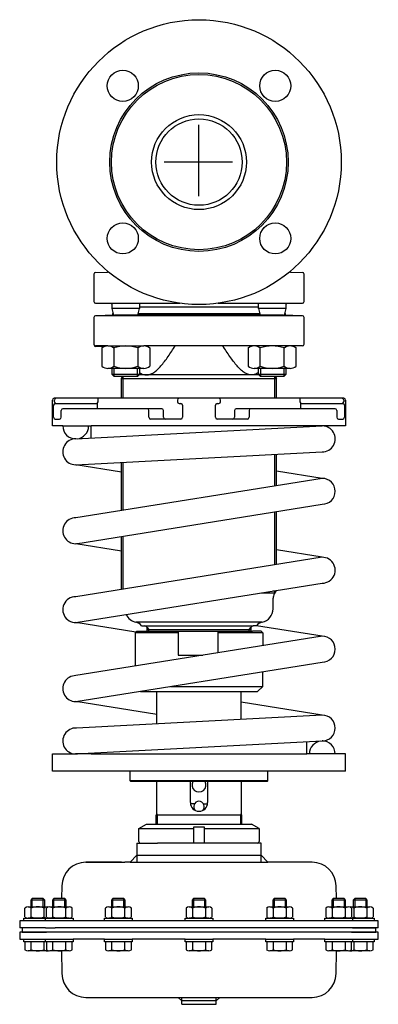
# Model space of a CAD drawing. Extents: x -154 to 54, y -177 to 393.
import ezdxf

# ---------------------------------------------------------------- set-up
doc = ezdxf.new("R2010")
doc.units = 0
doc.layers.get('0').update_dxf_attribs({"linetype": 'CONTINUOUS'})

# ---------------------------------------------------------------- blocks, each defined once
blk = doc.blocks.new('TOP__1', base_point=(-203.47, -57.89))
at = {"color": 7}
for p, q in [((-84.72, -75.09), (-80.35, -72.57)), ((-80.35, -72.57), (-19.35, -72.57)), ((-52.85, -74.07), (-46.85, -74.07)), ((-52.85, -83.57), (-52.85, -74.07)), ((-46.85, -74.07), (-46.85, -83.57)), ((-14.98, -75.09), (-19.35, -72.57)), ((-84.72, -82.57), (-84.72, -75.09)), ((-84.72, -75.09), (-52.85, -75.09)), ((-46.85, -75.09), (-14.98, -75.09)), ((-14.98, -75.09), (-14.98, -82.57)), ((-85.85, -83.57), (-85.85, -94.57)), ((-85.85, -83.57), (-73.9, -83.57)), ((-52.85, -83.57), (-73.9, -83.57)), ((-46.85, -83.57), (-52.85, -83.57)), ((-15.98, -83.57), (-46.85, -83.57)), ((-13.85, -83.57), (-15.98, -83.57)), ((-13.85, -94.57), (-13.85, -83.57)), ((-85.85, -90.57), (-89.85, -94.57)), ((-85.85, -90.57), (-13.85, -90.57)), ((-9.85, -94.57), (-13.85, -90.57)), ((-115.43, -94.57), (-114.85, -94.57)), ((-94.85, -94.57), (-115.43, -94.57)), ((-114.85, -94.57), (-94.85, -94.57)), ((-94.85, -94.57), (-92.85, -94.57)), ((-89.85, -94.57), (-92.85, -94.57)), ((-89.85, -94.57), (-9.85, -94.57)), ((15.73, -94.57), (-9.85, -94.57)), ((-129.43, -108.32), (-129.55, -115.67)), ((29.86, -115.67), (29.73, -108.32)), ((-146.55, -115.67), (-147.35, -116.47)), ((-147.35, -116.47), (-147.35, -120.46)), ((-139.35, -116.47), (-147.35, -116.47)), ((-140.15, -115.67), (-146.55, -115.67)), ((-146.55, -120.46), (-146.55, -115.67)), ((-139.35, -116.47), (-140.15, -115.67)), ((-140.15, -120.46), (-140.15, -115.67)), ((-139.35, -120.46), (-139.35, -116.47)), ((-134.02, -115.67), (-134.82, -116.47)), ((-126.82, -116.47), (-134.82, -116.47)), ((-134.82, -116.47), (-134.82, -120.46)), ((-127.62, -115.67), (-134.02, -115.67)), ((-134.02, -120.46), (-134.02, -115.67)), ((-126.82, -116.47), (-127.62, -115.67)), ((-127.62, -120.46), (-127.62, -115.67)), ((-126.82, -120.46), (-126.82, -116.47)), ((-99.8, -115.67), (-100.6, -116.47)), ((-100.6, -116.47), (-100.6, -120.46)), ((-92.6, -116.47), (-100.6, -116.47)), ((-93.4, -115.67), (-99.8, -115.67)), ((-99.8, -120.46), (-99.8, -115.67)), ((-92.6, -116.47), (-93.4, -115.67)), ((-93.4, -120.46), (-93.4, -115.67)), ((-92.6, -120.46), (-92.6, -116.47)), ((-53.05, -115.67), (-53.85, -116.47)), ((-45.85, -116.47), (-53.85, -116.47)), ((-53.85, -116.47), (-53.85, -120.46)), ((-46.65, -115.67), (-53.05, -115.67)), ((-53.05, -115.67), (-53.05, -120.46)), ((-45.85, -116.47), (-46.65, -115.67)), ((-46.65, -115.67), (-46.65, -120.46)), ((-45.85, -120.46), (-45.85, -116.47)), ((-6.3, -115.67), (-7.1, -116.47)), ((-7.1, -116.47), (-7.1, -120.46)), ((0.9, -116.47), (-7.1, -116.47)), ((-6.3, -115.67), (-6.3, -120.46)), ((0.1, -115.67), (-6.3, -115.67)), ((0.1, -115.67), (0.1, -120.46)), ((0.9, -116.47), (0.1, -115.67)), ((0.9, -120.46), (0.9, -116.47)), ((27.93, -115.67), (27.13, -116.47)), ((35.13, -116.47), (27.13, -116.47)), ((27.13, -116.47), (27.13, -120.46)), ((34.33, -115.67), (27.93, -115.67)), ((27.93, -115.67), (27.93, -120.46)), ((35.13, -116.47), (34.33, -115.67)), ((34.33, -115.67), (34.33, -120.46)), ((35.13, -120.46), (35.13, -116.47)), ((40.45, -115.67), (39.65, -116.47)), ((39.65, -116.47), (39.65, -120.46)), ((47.65, -116.47), (39.65, -116.47)), ((40.45, -115.67), (40.45, -120.46)), ((46.85, -115.67), (40.45, -115.67)), ((46.85, -115.67), (46.85, -120.46)), ((47.65, -116.47), (46.85, -115.67)), ((47.65, -120.46), (47.65, -116.47)), ((-150.85, -126.3), (-150.85, -121.13)), ((-148.98, -120.46), (-137.72, -120.46)), ((-147.1, -126.3), (-147.1, -121.13)), ((-139.6, -126.3), (-139.6, -121.13)), ((-138.33, -126.3), (-138.33, -121.13)), ((-136.45, -120.46), (-125.19, -120.46)), ((-134.57, -126.3), (-134.57, -121.13)), ((-127.07, -126.3), (-127.07, -121.13)), ((-123.32, -126.3), (-123.32, -121.13)), ((-104.1, -126.3), (-104.1, -121.13)), ((-102.23, -120.46), (-90.97, -120.46)), ((-100.35, -126.3), (-100.35, -121.13)), ((-92.85, -126.3), (-92.85, -121.13)), ((-89.09, -126.3), (-89.09, -121.13)), ((-57.35, -121.13), (-57.35, -126.3)), ((-55.48, -120.46), (-44.22, -120.46)), ((-53.6, -121.13), (-53.6, -126.3)), ((-46.1, -121.13), (-46.1, -126.3)), ((-42.34, -121.13), (-42.34, -126.3)), ((-10.6, -121.13), (-10.6, -126.3)), ((-8.73, -120.46), (2.53, -120.46)), ((-6.85, -121.13), (-6.85, -126.3)), ((0.65, -121.13), (0.65, -126.3)), ((4.41, -121.13), (4.41, -126.3)), ((23.62, -121.13), (23.62, -126.3)), ((25.5, -120.46), (36.75, -120.46)), ((27.37, -121.13), (27.37, -126.3)), ((34.88, -121.13), (34.88, -126.3)), ((38.02, -120.46), (49.28, -120.46)), ((38.63, -121.13), (38.63, -126.3)), ((39.9, -121.13), (39.9, -126.3)), ((47.4, -121.13), (47.4, -126.3)), ((51.16, -121.13), (51.16, -126.3)), ((-151.35, -128.56), (-153.85, -128.56)), ((-153.85, -128.56), (-153.85, -132.57)), ((-151.35, -128.56), (-151.35, -126.96)), ((-151.35, -126.96), (-138.82, -126.96)), ((-138.85, -128.56), (-151.35, -128.56)), ((-148.98, -128.56), (-151.35, -128.56)), ((-138.85, -126.96), (-148.98, -126.96)), ((48.15, -128.55), (-148.98, -128.55)), ((-137.72, -126.96), (-138.85, -126.96)), ((-132.81, -126.96), (-138.85, -126.96)), ((-135.35, -128.56), (-138.85, -128.56)), ((-132.8, -128.57), (-138.85, -128.56)), ((-138.82, -128.56), (-138.82, -126.96)), ((-138.82, -126.96), (-138.33, -126.96)), ((-135.35, -128.56), (-138.82, -128.56)), ((-138.33, -126.96), (-132.81, -126.96)), ((-138.33, -126.96), (-135.84, -126.96)), ((-125.19, -126.96), (-136.45, -126.96)), ((-122.82, -128.56), (-135.35, -128.56)), ((-134.82, -126.96), (-134.82, -126.96)), ((-134.82, -128.56), (-134.82, -128.57)), ((-134.02, -126.96), (-134.02, -126.96)), ((-132.81, -126.96), (-126.82, -126.96)), ((-127.62, -126.96), (-127.62, -126.96)), ((-126.82, -126.96), (-126.62, -126.96)), ((-126.82, -126.96), (-126.82, -126.96)), ((-126.82, -128.57), (-126.82, -128.56)), ((-126.62, -126.96), (-122.82, -126.96)), ((-126.62, -126.96), (-123.32, -126.96)), ((-122.82, -126.96), (-122.82, -128.56)), ((-104.6, -128.56), (-104.6, -126.96)), ((-104.6, -126.96), (-104.1, -126.96)), ((-88.6, -128.56), (-104.6, -128.56)), ((-104.1, -126.96), (-89.09, -126.96)), ((-90.97, -126.96), (-102.23, -126.96)), ((-100.6, -126.96), (-100.6, -126.96)), ((-100.6, -128.56), (-100.6, -128.57)), ((-99.8, -126.96), (-99.8, -126.96)), ((-93.4, -126.96), (-93.4, -126.96)), ((-92.6, -126.96), (-92.6, -126.96)), ((-92.6, -128.57), (-92.6, -128.56)), ((-92.4, -126.96), (-89.09, -126.96)), ((-89.09, -126.96), (-88.6, -126.96)), ((-88.6, -126.96), (-88.6, -128.56)), ((-57.85, -128.56), (-57.85, -126.96)), ((-57.85, -126.96), (-54.05, -126.96)), ((-41.85, -128.56), (-57.85, -128.56)), ((-57.35, -126.96), (-54.05, -126.96)), ((-44.22, -126.96), (-55.48, -126.96)), ((-54.05, -126.96), (-53.85, -126.96)), ((-53.85, -126.96), (-42.34, -126.96)), ((-53.85, -126.96), (-53.85, -126.96)), ((-53.85, -128.56), (-53.85, -128.57)), ((-53.05, -126.96), (-53.05, -126.96)), ((-46.65, -126.96), (-46.65, -126.96)), ((-45.85, -126.96), (-45.85, -126.96)), ((-45.85, -128.57), (-45.85, -128.56)), ((-42.34, -126.96), (-41.85, -126.96)), ((-41.85, -126.96), (-41.85, -128.56)), ((-11.1, -128.56), (-11.1, -126.96)), ((-11.1, -126.96), (-7.3, -126.96)), ((4.9, -128.56), (-11.1, -128.56)), ((-10.6, -126.96), (-7.3, -126.96)), ((2.53, -126.96), (-8.73, -126.96)), ((-7.3, -126.96), (4.41, -126.96)), ((-7.1, -126.96), (-7.1, -126.96)), ((-7.1, -128.56), (-7.1, -128.57)), ((-6.3, -126.96), (-6.3, -126.96)), ((0.1, -126.96), (0.1, -126.96)), ((0.9, -126.96), (0.9, -126.96)), ((0.9, -128.57), (0.9, -128.56)), ((4.41, -126.96), (4.9, -126.96)), ((4.9, -126.96), (4.9, -128.56)), ((23.13, -128.56), (23.13, -126.96)), ((23.13, -126.96), (26.93, -126.96)), ((35.65, -128.56), (23.13, -128.56)), ((23.62, -126.96), (26.93, -126.96)), ((36.75, -126.96), (25.5, -126.96)), ((26.93, -126.96), (27.13, -126.96)), ((27.13, -126.96), (35.77, -126.96)), ((27.13, -126.96), (27.13, -126.96)), ((27.13, -128.56), (27.13, -128.57)), ((27.93, -126.96), (27.93, -126.96)), ((34.33, -126.96), (34.33, -126.96)), ((39.15, -126.96), (35.13, -126.96)), ((35.13, -126.96), (35.13, -126.96)), ((35.13, -128.57), (35.13, -128.56)), ((39.13, -128.56), (35.65, -128.56)), ((35.77, -126.96), (38.63, -126.96)), ((35.77, -126.96), (36.15, -126.96)), ((36.15, -126.96), (38.63, -126.96)), ((39.15, -126.96), (38.02, -126.96)), ((38.63, -126.96), (39.13, -126.96)), ((39.13, -126.96), (51.65, -126.96)), ((39.13, -126.96), (39.13, -128.56)), ((39.15, -128.56), (39.13, -128.56)), ((49.56, -126.95), (39.15, -126.96)), ((51.65, -128.56), (39.15, -128.56)), ((54.15, -128.55), (48.15, -128.55)), ((51.65, -126.96), (51.65, -128.56)), ((54.15, -132.55), (54.15, -128.55)), ((-138.85, -132.57), (-153.85, -132.57)), ((-152.35, -135.07), (-153.85, -135.07)), ((-153.85, -135.07), (-153.85, -139.07)), ((-152.35, -132.57), (-152.35, -135.07)), ((-152.35, -135.07), (-138.35, -135.07)), ((-133.85, -135.07), (-152.35, -135.07)), ((-138.85, -132.57), (-133.22, -132.57)), ((34.15, -135.07), (-133.85, -135.07)), ((39.15, -132.57), (-133.22, -132.57)), ((52.65, -135.07), (34.15, -135.07)), ((38.65, -135.07), (52.65, -135.07)), ((48.15, -132.55), (39.15, -132.57)), ((39.15, -132.57), (52.65, -132.57)), ((40.45, -132.56), (40.45, -132.57)), ((46.85, -132.56), (46.85, -132.57)), ((47.65, -132.57), (47.65, -132.56)), ((54.15, -132.55), (48.15, -132.55)), ((52.65, -135.07), (52.65, -132.57)), ((54.15, -135.07), (52.65, -135.07)), ((54.15, -139.07), (54.15, -135.07)), ((-153.85, -139.07), (-138.85, -139.07)), ((-151.35, -139.07), (-138.85, -139.07)), ((-151.35, -140.67), (-151.35, -139.07)), ((-138.82, -140.67), (-151.35, -140.67)), ((-150.85, -140.67), (-150.85, -145.3)), ((-147.1, -145.3), (-147.1, -140.67)), ((-139.6, -145.3), (-139.6, -140.67)), ((-138.85, -139.07), (-132.8, -139.06)), ((-138.85, -139.07), (-138.82, -139.07)), ((-138.82, -139.07), (-135.35, -139.07)), ((-138.82, -140.67), (-138.82, -139.07)), ((-138.33, -140.67), (-138.82, -140.67)), ((-135.35, -140.67), (-138.33, -140.67)), ((-135.84, -140.67), (-138.33, -140.67)), ((-138.33, -140.67), (-138.33, -145.3)), ((-135.35, -139.07), (-122.82, -139.07)), ((-123.32, -140.67), (-135.35, -140.67)), ((-122.82, -140.67), (-135.35, -140.67)), ((-134.82, -139.07), (-134.82, -139.07)), ((-134.57, -145.3), (-134.57, -140.67)), ((-127.07, -145.3), (-127.07, -140.67)), ((-126.82, -139.07), (-126.82, -139.06)), ((-123.32, -145.3), (-123.32, -140.67)), ((-104.6, -139.07), (-122.82, -139.07)), ((-122.82, -139.07), (-122.82, -140.67)), ((-104.6, -139.07), (-88.6, -139.07)), ((-104.6, -140.67), (-104.6, -139.07)), ((-104.1, -140.67), (-104.6, -140.67)), ((-89.09, -140.67), (-104.1, -140.67)), ((-104.1, -140.67), (-104.1, -145.3)), ((-88.6, -140.67), (-104.1, -140.67)), ((-100.6, -139.06), (-100.6, -139.07)), ((-100.35, -145.3), (-100.35, -140.67)), ((-92.85, -145.3), (-92.85, -140.67)), ((-92.6, -139.07), (-92.6, -139.06)), ((-89.09, -145.3), (-89.09, -140.67)), ((-57.85, -139.07), (-88.6, -139.07)), ((-88.6, -139.07), (-88.6, -140.67)), ((-57.85, -139.07), (-41.85, -139.07)), ((-57.85, -140.67), (-57.85, -139.07)), ((-55.77, -140.67), (-57.85, -140.67)), ((-55.77, -140.67), (-57.35, -140.67)), ((-57.35, -140.67), (-57.35, -145.3)), ((-54.05, -140.67), (-55.77, -140.67)), ((-53.85, -140.67), (-55.77, -140.67)), ((-53.85, -139.06), (-53.85, -139.07)), ((-42.34, -140.67), (-53.85, -140.67)), ((-53.6, -140.67), (-53.6, -145.3)), ((-46.1, -140.67), (-46.1, -145.3)), ((-45.85, -139.07), (-45.85, -139.06)), ((-42.34, -145.3), (-42.34, -140.67)), ((-41.85, -140.67), (-42.34, -140.67)), ((-11.1, -139.07), (-41.85, -139.07)), ((-41.85, -139.07), (-41.85, -140.67)), ((-11.1, -139.07), (4.9, -139.07)), ((-11.1, -140.67), (-11.1, -139.07)), ((4.41, -140.67), (-11.1, -140.67)), ((4.41, -140.67), (-10.6, -140.67)), ((-10.6, -140.67), (-10.6, -145.3)), ((-7.1, -139.06), (-7.1, -139.07)), ((-6.85, -140.67), (-6.85, -145.3)), ((0.65, -140.67), (0.65, -145.3)), ((0.9, -139.07), (0.9, -139.06)), ((4.9, -140.67), (4.41, -140.67)), ((4.41, -145.3), (4.41, -140.67)), ((23.13, -139.07), (4.9, -139.07)), ((4.9, -139.07), (4.9, -140.67)), ((23.13, -139.07), (35.65, -139.07)), ((23.13, -140.67), (23.13, -139.07)), ((25.21, -140.67), (23.13, -140.67)), ((25.21, -140.67), (23.62, -140.67)), ((23.62, -140.67), (23.62, -145.3)), ((26.93, -140.67), (25.21, -140.67)), ((27.13, -140.67), (25.21, -140.67)), ((27.13, -139.06), (27.13, -139.07)), ((35.86, -140.67), (27.13, -140.67)), ((27.37, -140.67), (27.37, -145.3)), ((34.88, -140.67), (34.88, -145.3)), ((35.13, -139.07), (35.13, -139.07)), ((35.65, -139.07), (39.13, -139.07)), ((35.86, -140.67), (35.77, -140.67)), ((38.63, -140.67), (35.86, -140.67)), ((36.15, -140.67), (35.86, -140.67)), ((38.63, -140.67), (36.15, -140.67)), ((38.63, -145.3), (38.63, -140.67)), ((39.13, -140.67), (38.63, -140.67)), ((39.13, -139.07), (39.13, -140.67)), ((39.13, -139.07), (39.15, -139.07)), ((51.65, -140.67), (39.13, -140.67)), ((39.15, -139.07), (51.65, -139.07)), ((39.15, -139.07), (54.15, -139.07)), ((39.9, -140.67), (39.9, -145.3)), ((47.4, -140.67), (47.4, -145.3)), ((51.16, -145.3), (51.16, -140.67)), ((51.65, -139.07), (51.65, -140.67)), ((-137.72, -145.97), (-148.98, -145.97)), ((-125.19, -145.97), (-136.45, -145.97)), ((-129.66, -145.91), (-129.43, -159.13)), ((-90.97, -145.97), (-102.23, -145.97)), ((-44.22, -145.97), (-55.48, -145.97)), ((2.53, -145.97), (-8.73, -145.97)), ((36.75, -145.97), (25.5, -145.97)), ((29.73, -159.13), (29.96, -145.91)), ((49.28, -145.97), (38.02, -145.97)), ((-115.43, -172.88), (15.73, -172.88)), ((-59.85, -174.88), (-61.85, -172.88)), ((-59.85, -176.88), (-59.85, -172.88)), ((-39.85, -174.88), (-59.85, -174.88)), ((-39.85, -176.88), (-39.85, -172.88)), ((-37.85, -172.88), (-39.85, -174.88)), ((-59.85, -176.88), (-39.85, -176.88))]:
    blk.add_line(p, q, dxfattribs=at)
for centre, radius, start, end in [((-83.72, -82.57), 1, 180, 270), ((-15.98, -82.57), 1, 270, 0), ((-115.43, -108.57), 14, 90, 179), ((15.73, -108.57), 14, 1, 90), ((-148.98, -123.45), 2.99, 51.0528, 128.9472), ((-143.35, -131.41), 10.94, 69.9474, 110.0526), ((-137.72, -123.45), 2.99, 77.7343, 128.9472), ((-136.45, -123.45), 2.99, 51.0528, 128.9472), ((-130.82, -131.41), 10.94, 69.9474, 110.0526), ((-125.19, -123.45), 2.99, 51.0528, 128.9472), ((-102.23, -123.45), 2.99, 51.0528, 128.9472), ((-96.6, -131.41), 10.94, 69.9474, 110.0526), ((-90.97, -123.45), 2.99, 51.0528, 128.9472), ((-55.48, -123.45), 2.99, 51.0528, 128.9472), ((-49.85, -131.41), 10.94, 69.9474, 110.0526), ((-44.22, -123.45), 2.99, 51.0528, 128.9472), ((-8.73, -123.45), 2.99, 51.0528, 128.9472), ((-3.1, -131.41), 10.94, 69.9474, 110.0526), ((2.53, -123.45), 2.99, 51.0528, 128.9472), ((25.5, -123.45), 2.99, 51.0528, 128.9472), ((31.13, -131.41), 10.94, 69.9474, 110.0526), ((36.75, -123.45), 2.99, 51.0528, 128.9472), ((38.02, -123.45), 2.99, 51.0528, 102.2657), ((43.65, -131.41), 10.94, 69.9474, 110.0526), ((49.28, -123.45), 2.99, 51.0528, 128.9472), ((-148.98, -123.98), 2.99, 231.0528, 308.9472), ((-143.35, -116.02), 10.94, 249.9474, 290.0526), ((-137.72, -123.98), 2.99, 231.0528, 282.2657), ((-136.45, -123.98), 2.99, 231.0528, 308.9472), ((-130.82, -116.02), 10.94, 249.9474, 290.0526), ((-125.19, -123.98), 2.99, 231.0528, 308.9472), ((-102.23, -123.98), 2.99, 231.0528, 308.9472), ((-96.6, -116.02), 10.94, 249.9474, 290.0526), ((-90.97, -123.98), 2.99, 231.0528, 308.9472), ((-55.48, -123.98), 2.99, 231.0528, 308.9472), ((-49.85, -116.02), 10.94, 249.9474, 290.0526), ((-44.22, -123.98), 2.99, 231.0528, 308.9472), ((-8.73, -123.98), 2.99, 231.0528, 308.9472), ((-3.1, -116.02), 10.94, 249.9474, 290.0526), ((2.53, -123.98), 2.99, 231.0528, 308.9472), ((25.5, -123.98), 2.99, 231.0528, 308.9472), ((31.13, -116.02), 10.94, 249.9474, 290.0526), ((36.75, -123.98), 2.99, 231.0528, 308.9472), ((38.02, -123.98), 2.99, 257.7343, 308.9472), ((43.65, -116.02), 10.94, 249.9474, 268.2442), ((43.65, -116.02), 10.94, 271.8972, 290.0526), ((49.28, -123.98), 2.99, 231.0528, 265.0561), ((49.28, -123.98), 2.99, 274.9439, 308.9472), ((37.65, -135.07), 1, 359.9999999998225, 0), ((-148.98, -142.98), 2.99, 231.0528, 308.9472), ((-143.35, -135.02), 10.94, 249.9474, 290.0526), ((-137.72, -142.98), 2.99, 231.0528, 282.2657), ((-136.45, -142.98), 2.99, 231.0528, 308.9472), ((-130.82, -135.02), 10.94, 249.9474, 290.0526), ((-125.19, -142.98), 2.99, 231.0528, 308.9472), ((-102.23, -142.98), 2.99, 231.0528, 308.9472), ((-96.6, -135.02), 10.94, 249.9474, 290.0526), ((-90.97, -142.98), 2.99, 231.0528, 308.9472), ((-55.48, -142.98), 2.99, 231.0528, 308.9472), ((-49.85, -135.02), 10.94, 249.9474, 290.0526), ((-44.22, -142.98), 2.99, 231.0528, 308.9472), ((-8.73, -142.98), 2.99, 231.0528, 308.9472), ((-3.1, -135.02), 10.94, 249.9474, 290.0526), ((2.53, -142.98), 2.99, 231.0528, 308.9472), ((25.5, -142.98), 2.99, 231.0528, 308.9472), ((31.13, -135.02), 10.94, 249.9474, 290.0526), ((36.75, -142.98), 2.99, 231.0528, 308.9472), ((38.02, -142.98), 2.99, 257.7343, 308.9472), ((43.65, -135.02), 10.94, 249.9474, 290.0526), ((49.28, -142.98), 2.99, 231.0528, 308.9472), ((-115.43, -158.88), 14, 181, 270), ((15.73, -158.88), 14, 270, 359)]:
    blk.add_arc(centre, radius, start, end, dxfattribs=at)

msp = doc.modelspace()

# ---------------------------------------------------------------- linework, layer by layer
at = {"color": 1}
for p, q in [((-49.85, 291.25), (-49.85, 332.65)), ((-30.37, 310.99), (-70.06, 310.99))]:
    msp.add_line(p, q, dxfattribs=at)
at = {"color": 7}
for p, q in [((-110.76, 246.14), (-110.76, 230.24)), ((-109.78, 247.13), (-103.24, 247.31)), ((3.55, 247.31), (10.09, 247.13)), ((11.06, 230.24), (11.06, 246.14)), ((-109.78, 229.24), (-60.92, 229.24)), ((-101.11, 229.01), (-109.78, 229.24)), ((-100.27, 226.24), (-100.27, 229.24)), ((-84.27, 229.24), (-84.27, 226.24)), ((-38.77, 229.24), (10.09, 229.24)), ((-15.42, 226.24), (-15.42, 229.24)), ((0.58, 229.24), (0.58, 226.24)), ((10.09, 229.24), (1.41, 229.01)), ((-84.27, 226.24), (-100.27, 226.24)), ((-99.29, 222.29), (-100.27, 226.24)), ((-100.02, 222.26), (-99.65, 223.74)), ((-99.78, 223.3), (-99.76, 223.3)), ((-85.26, 222.29), (-84.27, 226.24)), ((-84.54, 222.29), (-84.9, 223.74)), ((-84.79, 223.3), (-14.91, 223.3)), ((-15.42, 226.99), (-84.27, 226.99)), ((0.58, 226.24), (-15.42, 226.24)), ((-15.42, 226.24), (-14.43, 222.29)), ((-14.8, 223.74), (-15.16, 222.29)), ((0.58, 226.24), (-0.41, 222.28)), ((-0.05, 223.74), (0.32, 222.26)), ((0.08, 223.3), (0.06, 223.3)), ((-110.77, 221.01), (-110.77, 205.53)), ((-98.85, 222.29), (-109.79, 222.01)), ((10.1, 222.01), (-109.79, 222.01)), ((-0.85, 222.29), (-98.85, 222.29)), ((10.1, 222.01), (-0.85, 222.29)), ((11.07, 205.53), (11.07, 221.01)), ((-110.77, 205.53), (-110.77, 205.26)), ((-103.96, 204.38), (-109.79, 204.53)), ((-102.67, 204.53), (-109.79, 204.53)), ((-104.63, 204.17), (-109.78, 204.26)), ((-106.13, 203.31), (-106.13, 192.76)), ((-102.67, 204.53), (-81.88, 204.53)), ((-99.2, 203.31), (-99.2, 192.76)), ((-85.35, 203.31), (-85.35, 192.76)), ((10.1, 204.53), (-81.88, 204.53)), ((-78.42, 203.31), (-78.42, 192.76)), ((-21.28, 203.31), (-21.28, 192.76)), ((-14.35, 192.76), (-14.35, 203.31)), ((-0.49, 192.76), (-0.49, 203.31)), ((10.1, 204.53), (4.26, 204.38)), ((6.43, 192.76), (6.43, 203.31)), ((-81.88, 191.53), (-102.67, 191.53)), ((-100.27, 190.49), (-100.27, 191.53)), ((-100.27, 188), (-100.27, 191.53)), ((-99.02, 189.24), (-99.02, 191.53)), ((-99.02, 186.75), (-99.02, 191.53)), ((-85.52, 189.24), (-85.52, 191.53)), ((-85.52, 186.75), (-85.52, 191.53)), ((-84.27, 191.53), (-84.27, 190.49)), ((-84.27, 191.53), (-84.27, 188)), ((2.97, 191.53), (-17.81, 191.53)), ((-15.42, 190.49), (-15.42, 191.53)), ((-15.42, 188), (-15.42, 191.53)), ((-14.17, 191.53), (-14.17, 189.24)), ((-14.17, 191.53), (-14.17, 186.75)), ((-0.67, 191.53), (-0.67, 189.24)), ((-0.67, 191.53), (-0.67, 186.75)), ((0.58, 191.53), (0.58, 190.49)), ((0.58, 191.53), (0.58, 188)), ((-84.27, 188), (-100.27, 188)), ((-99.02, 186.75), (-100.27, 188)), ((-85.52, 186.75), (-99.02, 186.75)), ((-94.85, 174.16), (-94.85, 185.68)), ((-94.85, 185.68), (-4.85, 185.68)), ((-93.9, 174.16), (-93.9, 186.75)), ((-84.27, 188), (-85.52, 186.75)), ((-15.11, 187.69), (-84.58, 187.69)), ((-14.17, 186.75), (-15.42, 188)), ((0.58, 188), (-15.42, 188)), ((-0.67, 186.75), (-14.17, 186.75)), ((-5.8, 174.16), (-5.8, 186.75)), ((-4.85, 174.16), (-4.85, 185.68)), ((0.58, 188), (-0.67, 186.75)), ((-134.85, 158.16), (-134.85, 173.16)), ((34.15, 174.16), (-133.85, 174.16)), ((-133.74, 172.16), (-133.74, 173.16)), ((-133.18, 171.16), (-109.36, 171.16)), ((-108.9, 171.27), (-108.9, 168.16)), ((-108.36, 172.16), (-108.36, 174.16)), ((-62.35, 173.16), (-62.35, 172.16)), ((-61.35, 171.16), (-60.35, 171.16)), ((-39.35, 171.16), (-38.35, 171.16)), ((-37.35, 172.16), (-37.35, 173.16)), ((8.66, 174.16), (8.66, 172.16)), ((9.2, 168.16), (9.2, 171.27)), ((9.66, 171.16), (33.62, 171.16)), ((34.05, 173.16), (34.05, 172.16)), ((35.15, 173.16), (35.15, 158.16)), ((-134.18, 163.16), (-134.18, 170.16)), ((-129.72, 163.16), (-129.72, 167.16)), ((-108.9, 168.16), (-128.72, 168.16)), ((-80.85, 168.16), (-108.9, 168.16)), ((-71.44, 168.16), (-80.85, 168.16)), ((-78.92, 163.16), (-78.92, 167.16)), ((-70.44, 163.16), (-70.44, 167.16)), ((-59.35, 170.16), (-59.35, 163.16)), ((-40.35, 163.16), (-40.35, 170.16)), ((-29.25, 167.16), (-29.25, 163.16)), ((-19.78, 168.16), (-28.25, 168.16)), ((-20.78, 167.16), (-20.78, 163.16)), ((9.2, 168.16), (-19.78, 168.16)), ((29.03, 168.16), (9.2, 168.16)), ((30.03, 167.16), (30.03, 163.16)), ((34.49, 170.16), (34.49, 163.16)), ((-133.18, 162.16), (-130.72, 162.16)), ((-60.35, 162.16), (-77.92, 162.16)), ((-21.78, 162.16), (-39.35, 162.16)), ((31.03, 162.16), (33.49, 162.16)), ((-128.85, 158.16), (-134.85, 158.16)), ((-128.85, 158.16), (-112.35, 158.16)), ((-121.34, 150.66), (21.66, 158.16)), ((-112.35, 151.13), (-112.35, 158.16)), ((12.65, 158.16), (-112.35, 158.16)), ((12.65, 158.16), (21.66, 158.16)), ((35.15, 158.16), (12.65, 158.16)), ((12.65, 158.16), (12.65, 157.69)), ((-121.36, 150.66), (-121.34, 150.66)), ((-121.36, 135.66), (21.64, 143.16)), ((-94.85, 109.18), (-94.85, 137.05)), ((-93.9, 109.33), (-93.9, 137.1)), ((-5.8, 123.41), (-5.8, 141.72)), ((-4.85, 123.56), (-4.85, 141.77)), ((-94.85, 131.42), (-121.36, 135.66)), ((21.66, 127.8), (-4.85, 132.04)), ((21.66, 127.8), (-121.34, 104.94)), ((-121.36, 89.94), (21.64, 112.8)), ((-5.8, 77.7), (-5.8, 108.41)), ((-4.85, 77.85), (-4.85, 108.57)), ((-94.85, 63.46), (-94.85, 94.18)), ((-93.9, 63.62), (-93.9, 94.33)), ((-94.85, 85.71), (-121.36, 89.94)), ((21.66, 82.09), (-4.85, 86.32)), ((21.66, 82.09), (-121.34, 59.23)), ((-121.36, 44.23), (21.64, 67.09)), ((-5.02, 62.83), (-6.18, 60.82)), ((-13.45, 61.48), (-5.8, 61.48)), ((-5.2, 62.51), (-6.98, 62.51)), ((-6.85, 52.3), (-6.85, 58.32)), ((-5.8, 61.48), (-5.8, 62.7)), ((-86.48, 38.66), (-121.36, 44.23)), ((-13.31, 44.45), (-86.39, 44.45)), ((-83.17, 42.29), (-81.35, 42.29)), ((-81.35, 42.29), (-18.35, 42.29)), ((-79.96, 41.35), (-78.9, 40.29)), ((-79.85, 39.29), (-79.85, 40.79)), ((-79.85, 40.29), (-19.85, 40.29)), ((-78.9, 39.29), (-78.9, 40.29)), ((-20.8, 40.29), (-19.74, 41.35)), ((-20.8, 39.29), (-20.8, 40.29)), ((-19.85, 40.79), (-19.85, 39.29)), ((-16.52, 42.29), (-18.35, 42.29)), ((21.66, 36.37), (-16.41, 42.46)), ((21.66, 36.37), (-121.34, 13.52)), ((-86.85, 38.29), (-85.85, 39.29)), ((-61.85, 38.29), (-86.85, 38.29)), ((-86.85, 38.29), (-86.85, 25.29)), ((-85.85, 39.29), (-18.8, 39.29)), ((-61.85, 39.29), (-61.85, 25.29)), ((-38.88, 39.29), (-38.88, 26.75)), ((-12.85, 38.29), (-38.88, 38.29)), ((-13.85, 39.29), (-18.8, 39.29)), ((-12.85, 38.29), (-13.85, 39.29)), ((-12.85, 38.29), (-12.85, 30.86)), ((-86.85, 25.29), (-86.85, 19.03)), ((-61.85, 25.29), (-47.67, 25.29)), ((-121.36, -1.48), (21.64, 21.37)), ((-12.85, 7.29), (-12.85, 15.86)), ((-66.45, 7.29), (-12.85, 7.29)), ((-12.85, 7.29), (-15.85, 4.29)), ((-84.04, 4.48), (-83.85, 4.29)), ((-83.85, 4.29), (-15.85, 4.29)), ((-74.35, -14.4), (-74.35, 4.29)), ((-25.35, -11.82), (-25.35, 4.29)), ((-74.35, -9), (-121.36, -1.48)), ((21.66, -9.34), (-25.35, -1.83)), ((21.66, -9.34), (-120.96, -16.85)), ((-121.54, -31.84), (21.64, -24.34)), ((12.65, -31.84), (12.65, -24.81)), ((22.04, -24.35), (21.64, -24.33)), ((-134.85, -31.84), (-121.54, -31.84)), ((-134.85, -41.84), (-134.85, -31.84)), ((-112.35, -31.84), (-121.54, -31.84)), ((-112.35, -31.84), (-112.35, -31.36)), ((-112.35, -31.84), (12.65, -31.84)), ((35.15, -31.84), (12.65, -31.84)), ((35.15, -41.84), (35.15, -31.84)), ((35.15, -41.84), (-134.85, -41.84)), ((-89.85, -47.34), (-89.85, -41.84)), ((-9.85, -47.34), (-9.85, -41.84)), ((-9.85, -47.34), (-89.85, -47.34)), ((-89.85, -47.34), (-89.35, -47.84)), ((-74.35, -47.84), (-89.35, -47.84)), ((-74.35, -67.07), (-74.35, -47.84)), ((-25.35, -47.84), (-74.35, -47.84)), ((-54.85, -60.07), (-54.85, -47.84)), ((-44.85, -47.84), (-44.85, -60.07)), ((-25.35, -47.84), (-25.35, -67.07)), ((-10.35, -47.84), (-25.35, -47.84)), ((-10.35, -47.84), (-9.85, -47.34)), ((-52.5, -60.84), (-54.79, -60.84)), ((-47.19, -60.84), (-44.91, -60.84)), ((-74.75, -72.57), (-74.75, -67.07)), ((-74.75, -67.07), (-24.95, -67.07)), ((-73.9, -67.07), (-74.35, -66.62)), ((-73.9, -72.57), (-73.9, -67.07)), ((-52.5, -63.84), (-53.13, -63.84)), ((-47.19, -63.84), (-46.57, -63.84)), ((-25.35, -66.62), (-25.8, -67.07)), ((-25.8, -67.07), (-25.8, -72.57)), ((-24.95, -72.57), (-24.95, -67.07))]:
    msp.add_line(p, q, dxfattribs=at)
for points in [[(-84.27, 189.04, 0.05813), (-82.26, 188.04, 0.081656), (-80.25, 187.69), (-79.21, 187.79, 0.075295), (-77.13, 188.52, 0.050995), (-75.04, 189.9, 0.032956), (-72.96, 191.82, 0.021194), (-70.88, 194.19, 0.013428), (-68.79, 196.9, 0.007947), (-66.71, 199.85, 0.003698), (-64.63, 202.96), (-63.58, 204.53)], [(-15.42, 189.04, -0.05813), (-17.43, 188.04, -0.081656), (-19.44, 187.69), (-20.48, 187.79, -0.075295), (-22.57, 188.52, -0.050995), (-24.65, 189.9, -0.032956), (-26.74, 191.82, -0.021194), (-28.82, 194.19, -0.013428), (-30.9, 196.9, -0.007947), (-32.99, 199.85, -0.003698), (-35.07, 202.96), (-36.11, 204.53)]]:
    msp.add_lwpolyline(points, format="xyb", dxfattribs=at)
for centre, radius in [((-49.85, 310.99), 82.5), ((-94.04, 355.19), 9), ((-49.85, 310.99), 51.7), ((-49.85, 310.99), 50.77), ((-5.65, 355.19), 9), ((-49.85, 310.99), 27.5), ((-49.85, 310.99), 25), ((-94.04, 266.8), 9), ((-5.65, 266.8), 9)]:
    msp.add_circle(centre, radius, dxfattribs=at)
for centre, radius, start, end in [((-109.76, 246.14), 1, 91.5, 180), ((-103.35, 251.3), 4, 271.5, 283.42), ((3.65, 251.3), 4, 256.58, 268.5), ((10.06, 246.14), 1, 0, 88.5), ((-109.76, 230.24), 1, 180, 268.5), ((-101.13, 228.01), 1, 30.8619, 88.5), ((1.44, 228.01), 1, 91.5, 149.1381), ((10.06, 230.24), 1, 271.5, 0), ((-109.77, 221.01), 1, 91.5, 180), ((10.07, 221.01), 1, 0, 88.5), ((-109.77, 205.53), 1, 180, 268.5), ((10.07, 205.53), 1, 271.5, 0), ((-109.77, 205.26), 1, 180, 269), ((-102.67, 199.02), 5.51, 51.0528, 128.9472), ((-92.27, 184.33), 20.21, 69.9474, 110.0526), ((-81.88, 199.02), 5.51, 51.0528, 128.9472), ((-17.81, 199.02), 5.51, 51.0528, 128.9472), ((-7.42, 184.33), 20.21, 69.9474, 110.0526), ((2.97, 199.02), 5.51, 51.0528, 128.9472), ((-102.67, 197.04), 5.51, 231.0528, 308.9472), ((-92.27, 211.74), 20.21, 249.9474, 290.0526), ((-81.88, 197.04), 5.51, 231.0528, 308.9472), ((-74.85, 194.59), 6, 207.6224, 210), ((-17.81, 197.04), 5.51, 231.0528, 308.9472), ((-24.85, 194.59), 6, 330, 332.3776), ((-7.42, 211.74), 20.21, 249.9474, 290.0526), ((2.97, 197.04), 5.51, 231.0528, 308.9472), ((-98.64, 188.94), 5, 319.247, 334.0098), ((-1.06, 188.94), 5, 205.9902, 220.753), ((-133.85, 173.16), 1, 90, 180), ((-133.18, 170.16), 1, 90, 180), ((-132.74, 173.16), 1, 90, 180), ((-132.74, 172.16), 1, 180, 270), ((-109.36, 172.16), 1, 270, 0), ((-61.35, 173.16), 1, 90, 180), ((-61.35, 172.16), 1, 180, 270), ((-60.35, 170.16), 1, 0, 90), ((-39.35, 170.16), 1, 90, 180), ((-38.35, 173.16), 1, 0, 90), ((-38.35, 172.16), 1, 270, 0), ((9.66, 172.16), 1, 180, 270), ((33.05, 173.16), 1, 0, 90), ((33.05, 172.16), 1, 270, 0), ((33.55, 170.23), 0.935, 355.8884, 85.8884), ((34.15, 173.16), 1, 0, 90), ((-128.72, 167.16), 1, 90, 180), ((-79.92, 167.16), 1, 0, 90), ((-71.44, 167.16), 1, 0, 90), ((-28.25, 167.16), 1, 90, 180), ((-19.78, 167.16), 1, 90, 180), ((29.03, 167.16), 1, 0, 90), ((-133.18, 163.16), 1, 180, 270), ((-130.72, 163.16), 1, 270, 0), ((-77.92, 163.16), 1, 180, 270), ((-69.44, 163.16), 1, 180, 270), ((-60.35, 163.16), 1, 270, 0), ((-39.35, 163.16), 1, 180, 270), ((-30.25, 163.16), 1, 270, 0), ((-21.78, 163.16), 1, 270, 0), ((31.03, 163.16), 1, 180, 270), ((33.49, 163.16), 1, 270, 0), ((-121.35, 158.16), 7.5, 180, 270.0533), ((-121.35, 158.16), 7.5, 275.9513, 0), ((21.65, 150.66), 7.5, 89.9485, 96.056), ((21.65, 150.66), 7.5, 269.9476, 89.9481), ((-121.35, 143.16), 7.5, 89.9476, 269.9476), ((-121.35, 143.16), 7.5, 269.9476, 276.0569), ((21.65, 120.3), 7.5, 89.9476, 108.2151), ((21.65, 120.3), 7.5, 269.9476, 89.9476), ((-121.35, 97.44), 7.5, 89.9476, 269.9476), ((-121.35, 97.44), 7.5, 269.9476, 288.2151), ((21.65, 74.59), 7.5, 269.9476, 108.2151), ((-121.35, 51.73), 7.5, 89.9476, 288.2151), ((-1.85, 58.32), 5, 150, 180), ((-14.85, 52.3), 8, 281.0875, 0), ((-84.85, 52.3), 8, 205.0955, 258.9125), ((-87.35, 39.54), 5, 33.3488, 78.9125), ((-81.35, 40.79), 1.5, 0, 90), ((-18.35, 40.79), 1.5, 90, 180), ((-12.35, 39.54), 5, 101.0875, 146.6512), ((21.65, 28.87), 7.5, 89.9476, 108.2151), ((21.65, 28.87), 7.5, 269.9476, 89.9476), ((-121.35, 6.02), 7.5, 89.9476, 269.9476), ((-121.35, 6.02), 7.5, 269.9476, 288.2151), ((21.65, -16.84), 7.5, 89.9476, 96.0814), ((21.65, -16.84), 7.5, 269.9476, 89.9476), ((-121.35, -24.34), 7.5, 86.9977, 268.4991), ((21.65, -31.84), 7.5, 95.9433, 180), ((21.65, -31.84), 7.5, 0, 90.0533), ((-121.35, -24.34), 7.5, 268.7562, 277.2404), ((-49.85, -49.84), 4.05, 150.4076, 29.5924), ((-49.85, -60.07), 5, 180, 0), ((-49.85, -62.34), 3.05, 310.7236, 229.2764)]:
    msp.add_arc(centre, radius, start, end, dxfattribs=at)

# ---------------------------------------------------------------- block references
msp.add_blockref('TOP__1', (-203.47, -57.89))

doc.saveas('drawing.dxf')
